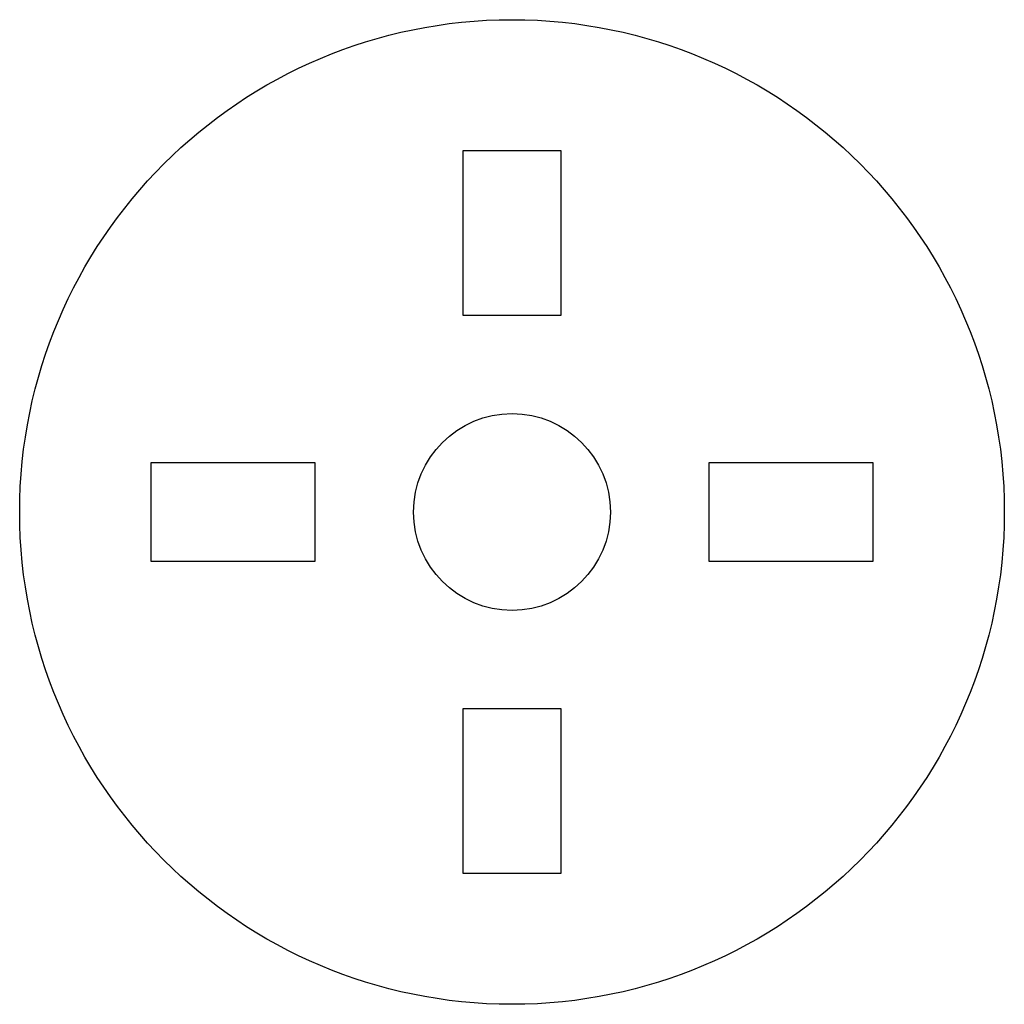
# Model space of a CAD drawing. Header units: millimetres. Extents: x -15 to 15, y -15 to 15.
import ezdxf

# ---------------------------------------------------------------- set-up
doc = ezdxf.new("R2010")
doc.units = ezdxf.units.MM

msp = doc.modelspace()

# ---------------------------------------------------------------- linework, layer by layer
at = {"color": 7, "linetype": 'Continuous', "lineweight": 25}
for p, q in [((1.5, 11), (-1.5, 11)), ((-1.5, 11), (-1.5, 6)), ((1.5, 6), (1.5, 11)), ((-1.5, 6), (1.5, 6)), ((-6, 1.5), (-11, 1.5)), ((-11, 1.5), (-11, -1.5)), ((-6, -1.5), (-6, 1.5)), ((11, 1.5), (6, 1.5)), ((6, 1.5), (6, -1.5)), ((11, -1.5), (11, 1.5)), ((-11, -1.5), (-6, -1.5)), ((6, -1.5), (11, -1.5)), ((1.5, -6), (-1.5, -6)), ((-1.5, -6), (-1.5, -11)), ((1.5, -11), (1.5, -6)), ((-1.5, -11), (1.5, -11))]:
    msp.add_line(p, q, dxfattribs=at)
for radius in [15, 3]:
    msp.add_circle((0, 0), radius, dxfattribs=at)

doc.saveas('drawing.dxf')
